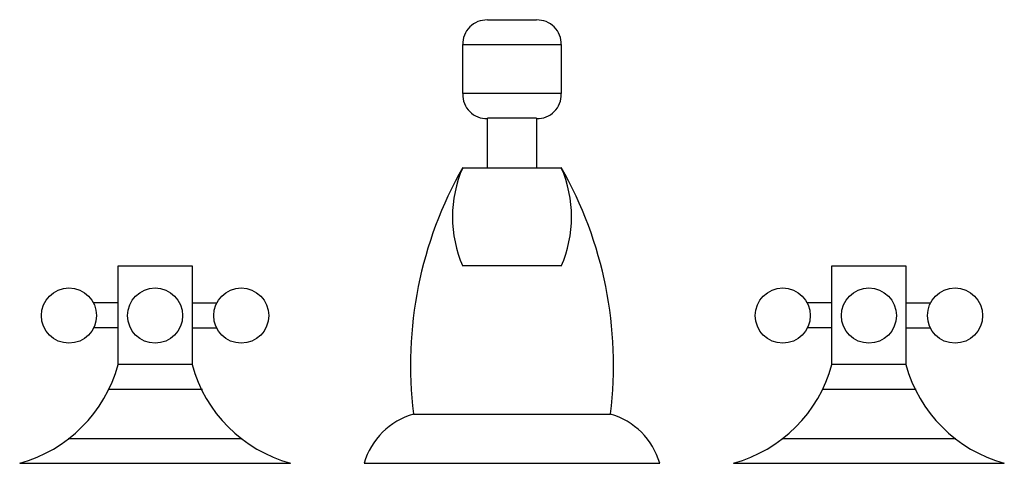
# Model space of a CAD drawing. Extents: x -0.5 to 0.5, y 0 to 0.45.
import ezdxf

# ---------------------------------------------------------------- set-up
doc = ezdxf.new("R2010")
doc.units = 0
doc.header["$LTSCALE"] = 0.1
doc.header["$MEASUREMENT"] = 0
doc.layers.add('MUEBLES', color=252, linetype='CONTINUOUS')

msp = doc.modelspace()

# ---------------------------------------------------------------- linework, layer by layer
at = {"layer": 'MUEBLES'}
for p, q in [((-0.025, 0.4501), (0.025, 0.4501)), ((-0.05, 0.4249), (0.05, 0.4249)), ((-0.05, 0.3752), (-0.05, 0.4249)), ((0.05, 0.4249), (0.05, 0.3752)), ((0.05, 0.3752), (-0.05, 0.3752)), ((0.025, 0.35), (-0.025, 0.35)), ((-0.025, 0.2997), (-0.025, 0.35)), ((0.025, 0.35), (0.025, 0.2997)), ((-0.05, 0.2997), (0.05, 0.2997)), ((-0.4, 0.2002), (-0.325, 0.2002)), ((-0.4, 0.1001), (-0.4, 0.2002)), ((-0.325, 0.2002), (-0.325, 0.1001)), ((0.05, 0.2002), (-0.05, 0.2002)), ((0.325, 0.2002), (0.4, 0.2002)), ((0.325, 0.1001), (0.325, 0.2002)), ((0.4, 0.2002), (0.4, 0.1001)), ((-0.4, 0.1627), (-0.425, 0.1627)), ((-0.325, 0.1627), (-0.3, 0.1627)), ((0.325, 0.1627), (0.3, 0.1627)), ((0.4, 0.1627), (0.425, 0.1627)), ((-0.4, 0.1375), (-0.425, 0.1375)), ((-0.325, 0.1375), (-0.3, 0.1375)), ((0.325, 0.1375), (0.3, 0.1375)), ((0.4, 0.1375), (0.425, 0.1375)), ((-0.325, 0.1001), (-0.4, 0.1001)), ((0.4, 0.1001), (0.325, 0.1001)), ((-0.3144, 0.0749), (-0.4098, 0.0749)), ((0.4106, 0.0749), (0.3152, 0.0749)), ((-0.1, 0.0497), (0.1, 0.0497)), ((-0.4509, 0.0252), (-0.2741, 0.0252)), ((0.2741, 0.0252), (0.4509, 0.0252)), ((-0.5, 0), (-0.225, 0)), ((-0.15, 0), (0.15, 0)), ((0.225, 0), (0.5, 0))]:
    msp.add_line(p, q, dxfattribs=at)
for centre in [(-0.45, 0.1498), (-0.3625, 0.1498), (-0.275, 0.1498), (0.275, 0.1498), (0.3625, 0.1498), (0.45, 0.1498)]:
    msp.add_circle(centre, 0.028, dxfattribs=at)
for centre, radius, start, end in [((-0.0258, 0.4255), 0.0243, 88.2224, 181.778), ((0.0258, 0.4255), 0.0243, 358.222, 91.7776), ((-0.0258, 0.374), 0.0243, 178.222, 271.778), ((0.0258, 0.374), 0.0243, 268.222, 1.7776), ((0.3, 0.1001), 0.4031, 150.255, 187.125), ((-0.3, 0.1001), 0.4031, 352.875, 29.7449), ((0.0641, 0.2499), 0.1246, 156.342, 203.658), ((-0.0641, 0.2499), 0.1246, 336.342, 23.6583), ((-0.5375, 0.1375), 0.1425, 285.255, 344.745), ((-0.1875, 0.1375), 0.1425, 195.255, 254.745), ((0.1875, 0.1375), 0.1425, 285.255, 344.745), ((0.5375, 0.1375), 0.1425, 195.255, 254.745), ((-0.0797, -0.0205), 0.0733, 106.15, 163.85), ((0.0796, -0.0205), 0.0733, 16.1502, 73.8498)]:
    msp.add_arc(centre, radius, start, end, dxfattribs=at)

doc.saveas('drawing.dxf')
